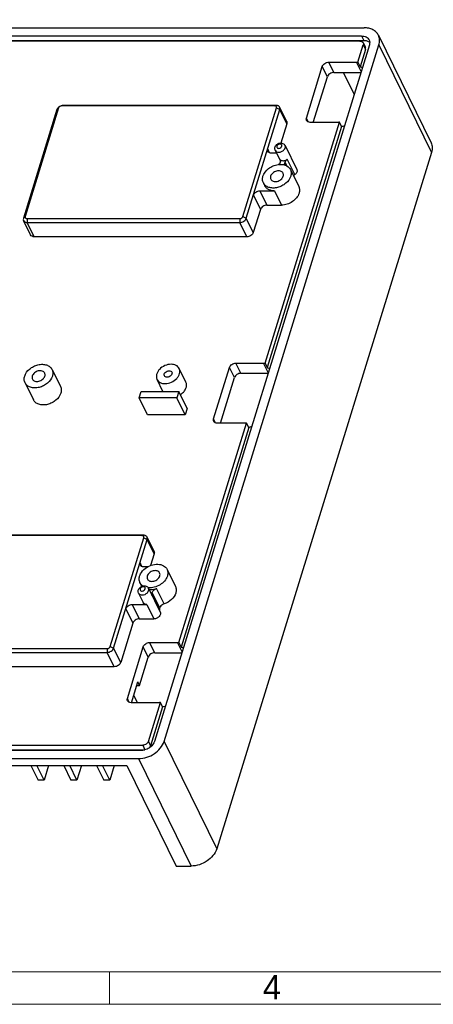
# Model space of a CAD drawing. Header units: millimetres. Extents: x 4152 to 5131, y 2288 to 2980.
# Tile 6 of 14: x 4414 to 4489, y 2327 to 2506. Entities that reach past the tile are written whole.
import ezdxf

# ---------------------------------------------------------------- set-up
doc = ezdxf.new("R2010")
doc.units = ezdxf.units.MM
doc.linetypes.add('CENTERLINE', pattern=[30, 12, -1.5, 3, -1.5, 12])
doc.layers.add('框', color=1, linetype='CENTERLINE', lineweight=5)
doc.styles.get("Standard").update_dxf_attribs({"font": 'arial.ttf'})

msp = doc.modelspace()

# ---------------------------------------------------------------- linework, layer by layer
at = {"color": 7, "linetype": 'Continuous'}
for p, q in [((4327.418, 2504.883), (4476.63, 2504.883)), ((4326.958, 2503.394), (4476.17, 2503.394)), ((4476.17, 2503.394), (4476.567, 2502.586)), ((4479.253, 2503.512), (4488.862, 2483.931)), ((4410.544, 2502.586), (4476.567, 2502.586)), ((4475.88, 2502.454), (4410.753, 2502.454)), ((4477.596, 2501.749), (4438.381, 2374.85)), ((4440.131, 2374.85), (4479.346, 2501.749)), ((4475.515, 2498.592), (4476.491, 2501.749)), ((4476.47, 2502.146), (4476.866, 2501.338)), ((4476.491, 2501.749), (4476.887, 2500.941)), ((4479.346, 2501.749), (4488.955, 2482.169)), ((4476.887, 2500.941), (4475.912, 2497.784)), ((4466.112, 2488.433), (4469.017, 2497.833)), ((4469.932, 2495.968), (4469.017, 2497.833)), ((4470.18, 2498.616), (4475.246, 2498.616)), ((4471.095, 2496.751), (4470.18, 2498.616)), ((4476.094, 2496.889), (4475.246, 2498.616)), ((4475.515, 2498.592), (4475.912, 2497.784)), ((4467.362, 2487.649), (4469.932, 2495.968)), ((4471.095, 2496.751), (4476.052, 2496.751)), ((4474.827, 2492.79), (4472.884, 2496.751)), ((4476.023, 2496.659), (4475.978, 2496.751)), ((4421.476, 2490.669), (4421.75, 2490.75)), ((4460.299, 2490.669), (4421.476, 2490.669)), ((4460.573, 2490.75), (4421.75, 2490.75)), ((4460.299, 2490.669), (4460.573, 2490.75)), ((4462.51, 2487.796), (4461.228, 2490.407)), ((4420.587, 2489.967), (4414.475, 2470.187)), ((4420.895, 2490.277), (4414.783, 2470.498)), ((4420.895, 2490.277), (4420.587, 2489.967)), ((4454.526, 2470.498), (4460.639, 2490.277)), ((4455.139, 2470.187), (4461.252, 2489.967)), ((4460.639, 2490.277), (4461.252, 2489.967)), ((4462.533, 2487.356), (4461.252, 2489.967)), ((4458.571, 2443.759), (4472.141, 2487.673)), ((4472.537, 2486.865), (4458.967, 2442.951)), ((4462.533, 2487.356), (4461.458, 2483.879)), ((4466.469, 2487.707), (4466.112, 2488.433)), ((4471.857, 2487.649), (4466.791, 2487.649)), ((4472.537, 2486.865), (4472.141, 2487.673)), ((4462.217, 2483.433), (4464.353, 2479.082)), ((4488.955, 2482.169), (4449.74, 2355.27)), ((4459.399, 2482.093), (4459.043, 2482.819)), ((4460.676, 2482.035), (4459.722, 2482.035)), ((4460.422, 2482.552), (4461.271, 2480.839)), ((4461.231, 2480.92), (4461.278, 2480.843)), ((4461.302, 2480.402), (4461.243, 2480.214)), ((4462.164, 2480.214), (4462.223, 2480.402)), ((4462.164, 2480.214), (4462.343, 2479.85)), ((4462.573, 2479.689), (4462.223, 2480.402)), ((4463.986, 2478.123), (4462.613, 2480.92)), ((4463.188, 2479.044), (4464.713, 2475.936)), ((4458.251, 2476.621), (4458.495, 2476.124)), ((4456.441, 2474.398), (4457.722, 2471.787)), ((4457.604, 2475.181), (4460.298, 2475.181)), ((4457.604, 2475.181), (4458.885, 2472.57)), ((4460.298, 2475.181), (4461.579, 2472.57)), ((4458.885, 2472.57), (4461.579, 2472.57)), ((4457.722, 2471.787), (4456.421, 2467.577)), ((4414.783, 2470.498), (4414.475, 2470.187)), ((4415.779, 2467.136), (4414.498, 2469.747)), ((4415.122, 2470.107), (4415.154, 2469.404)), ((4415.122, 2470.107), (4453.945, 2470.107)), ((4415.154, 2469.404), (4453.976, 2469.404)), ((4416.435, 2466.793), (4415.154, 2469.404)), ((4453.945, 2470.107), (4453.976, 2469.404)), ((4455.258, 2466.793), (4453.976, 2469.404)), ((4454.526, 2470.498), (4455.139, 2470.187)), ((4456.421, 2467.577), (4455.139, 2470.187)), ((4455.258, 2466.793), (4416.435, 2466.793)), ((4453.236, 2443.783), (4458.302, 2443.783)), ((4454.151, 2441.918), (4453.236, 2443.783)), ((4459.149, 2442.056), (4458.302, 2443.783)), ((4458.571, 2443.759), (4458.967, 2442.951)), ((4419.695, 2442.619), (4421.22, 2439.511)), ((4444.113, 2440.309), (4442.892, 2442.796)), ((4449.168, 2433.6), (4452.073, 2443)), ((4452.988, 2441.135), (4452.073, 2443)), ((4454.151, 2441.918), (4459.107, 2441.918)), ((4414.758, 2440.196), (4416.283, 2437.088)), ((4439.926, 2438.627), (4438.853, 2440.813)), ((4450.417, 2432.817), (4452.988, 2441.135)), ((4435.576, 2437.452), (4435.939, 2438.627)), ((4435.939, 2438.627), (4442.847, 2438.627)), ((4442.847, 2438.627), (4442.484, 2437.452)), ((4444.373, 2435.519), (4442.847, 2438.627)), ((4442.484, 2437.452), (4435.576, 2437.452)), ((4437.102, 2434.344), (4435.576, 2437.452)), ((4444.01, 2434.344), (4442.484, 2437.452)), ((4444.373, 2435.519), (4444.01, 2434.344)), ((4444.01, 2434.344), (4437.102, 2434.344)), ((4449.524, 2432.874), (4449.168, 2433.6)), ((4442.836, 2392.843), (4455.196, 2432.84)), ((4455.593, 2432.032), (4443.233, 2392.035)), ((4454.913, 2432.817), (4449.847, 2432.817)), ((4455.593, 2432.032), (4455.196, 2432.84)), ((4436.092, 2412.336), (4397.27, 2412.336)), ((4436.366, 2412.417), (4397.543, 2412.417)), ((4430.32, 2392.166), (4436.432, 2411.945)), ((4430.933, 2391.855), (4437.045, 2411.634)), ((4436.092, 2412.336), (4436.366, 2412.417)), ((4436.432, 2411.945), (4437.045, 2411.634)), ((4438.303, 2409.464), (4437.022, 2412.074)), ((4438.326, 2409.023), (4437.045, 2411.634)), ((4438.326, 2409.023), (4437.667, 2406.891)), ((4436.1, 2406.698), (4435.744, 2407.423)), ((4437.16, 2406.64), (4436.423, 2406.64)), ((4440.676, 2406.195), (4442.201, 2403.087)), ((4435.739, 2403.772), (4435.983, 2403.274)), ((4437.285, 2402.75), (4439.42, 2398.399)), ((4440.136, 2399.901), (4438.763, 2402.698)), ((4435.489, 2401.869), (4436.343, 2400.129)), ((4437.93, 2401.792), (4437.988, 2401.98)), ((4437.93, 2401.792), (4439.303, 2398.995)), ((4439.361, 2399.183), (4437.988, 2401.98)), ((4433.142, 2399.003), (4434.423, 2396.392)), ((4434.305, 2399.786), (4436.999, 2399.786)), ((4434.305, 2399.786), (4435.586, 2397.175)), ((4436.999, 2399.786), (4438.28, 2397.175)), ((4439.303, 2398.995), (4439.361, 2399.183)), ((4435.586, 2397.175), (4438.28, 2397.175)), ((4434.423, 2396.392), (4432.214, 2389.244)), ((4390.916, 2391.774), (4429.738, 2391.774)), ((4429.738, 2391.774), (4429.77, 2391.071)), ((4430.32, 2392.166), (4430.933, 2391.855)), ((4432.214, 2389.244), (4430.933, 2391.855)), ((4433.433, 2382.684), (4436.338, 2392.084)), ((4437.253, 2390.219), (4436.338, 2392.084)), ((4437.501, 2392.867), (4442.567, 2392.867)), ((4438.417, 2391.002), (4437.501, 2392.867)), ((4443.415, 2391.139), (4442.567, 2392.867)), ((4442.836, 2392.843), (4443.233, 2392.035)), ((4390.947, 2391.071), (4429.77, 2391.071)), ((4431.051, 2388.461), (4429.77, 2391.071)), ((4435.656, 2385.049), (4437.253, 2390.219)), ((4438.417, 2391.002), (4443.373, 2391.002)), ((4431.051, 2388.461), (4392.228, 2388.461)), ((4434.179, 2381.88), (4435.351, 2385.67)), ((4435.159, 2385.049), (4435.656, 2385.049)), ((4435.656, 2385.049), (4435.351, 2385.67)), ((4433.79, 2381.958), (4433.433, 2382.684)), ((4435.274, 2381.9), (4434.606, 2383.261)), ((4439.178, 2381.9), (4434.112, 2381.9)), ((4437.276, 2374.85), (4439.462, 2381.924)), ((4439.859, 2381.116), (4437.673, 2374.042)), ((4439.859, 2381.116), (4439.462, 2381.924)), ((4287.017, 2374.145), (4436.229, 2374.145)), ((4436.229, 2374.145), (4436.626, 2373.337)), ((4437.276, 2374.85), (4437.673, 2374.042)), ((4440.131, 2374.85), (4449.74, 2355.27)), ((4435.939, 2373.205), (4286.727, 2373.205)), ((4287.414, 2373.337), (4436.626, 2373.337)), ((4286.267, 2371.717), (4435.479, 2371.717)), ((4289.64, 2370.474), (4433.326, 2370.474)), ((4415.828, 2370.474), (4417.139, 2367.803)), ((4418.244, 2367.803), (4416.934, 2370.474)), ((4419.07, 2370.474), (4418.244, 2367.803)), ((4421.815, 2370.474), (4423.126, 2367.803)), ((4424.231, 2367.803), (4422.921, 2370.474)), ((4425.057, 2370.474), (4424.231, 2367.803)), ((4427.802, 2370.474), (4429.113, 2367.803)), ((4430.218, 2367.803), (4428.908, 2370.474)), ((4431.044, 2370.474), (4430.218, 2367.803)), ((4433.326, 2370.474), (4442.324, 2352.136)), ((4435.479, 2371.717), (4445.088, 2352.136)), ((4418.244, 2367.803), (4417.139, 2367.803)), ((4424.231, 2367.803), (4423.126, 2367.803)), ((4430.218, 2367.803), (4429.113, 2367.803)), ((4442.324, 2352.136), (4445.088, 2352.136))]:
    msp.add_line(p, q, dxfattribs=at)
for centre, radius, start, end in [((4476.041, 2501.935), 0.478, 26.21949, 40.93074), ((4461.4, 2476.712), 3.276, 95.13863, 98.16236), ((4461.489, 2477.745), 2.232, 70.68558, 75.02469), ((4441.472, 2440.595), 3.043, 303.14098, 305.56136), ((4437.275, 2403.909), 1.44, 206.15934, 213.76339), ((4437.524, 2405.506), 2.677, 262.91723, 264.67084)]:
    msp.add_arc(centre, radius, start, end, dxfattribs=at)
for points, knots in [([(4479.253, 2503.512), (4479.149, 2503.723), (4478.86, 2504.121), (4478.24, 2504.56), (4477.475, 2504.828), (4476.918, 2504.883), (4476.63, 2504.883)], [0, 0, 0, 0, 0.2268631, 0.4650388, 0.7220728, 1, 1, 1, 1]), ([(4476.17, 2503.394), (4476.459, 2503.394), (4476.893, 2503.312), (4477.34, 2502.995), (4477.493, 2502.785), (4477.547, 2502.675)], [0, 0, 0, 0, 0.5332217, 0.7722684, 1, 1, 1, 1]), ([(4479.346, 2501.749), (4479.438, 2502.046), (4479.529, 2502.652), (4479.38, 2503.252), (4479.253, 2503.512)], [0, 0, 0, 0, 0.5174374, 1, 1, 1, 1]), ([(4475.88, 2502.454), (4475.981, 2502.454), (4476.176, 2502.425), (4476.343, 2502.316), (4476.402, 2502.248)], [0, 0, 0, 0, 0.5314278, 1, 1, 1, 1]), ([(4476.47, 2502.146), (4476.498, 2502.087), (4476.532, 2501.952), (4476.511, 2501.816), (4476.491, 2501.749)], [0, 0, 0, 0, 0.4830156, 1, 1, 1, 1]), ([(4476.567, 2502.586), (4476.629, 2502.586), (4476.867, 2502.576), (4477.104, 2502.526), (4477.268, 2502.461)], [0, 0, 0, 0, 0.260953, 1, 1, 1, 1]), ([(4476.887, 2500.941), (4476.898, 2500.975), (4476.927, 2501.106), (4476.91, 2501.249), (4476.866, 2501.338)], [0, 0, 0, 0, 0.265136, 1, 1, 1, 1]), ([(4477.268, 2502.461), (4477.306, 2502.446), (4477.452, 2502.382), (4477.587, 2502.294), (4477.675, 2502.216)], [0, 0, 0, 0, 0.2591654, 1, 1, 1, 1]), ([(4477.547, 2502.675), (4477.614, 2502.538), (4477.692, 2502.223), (4477.644, 2501.905), (4477.596, 2501.749)], [0, 0, 0, 0, 0.4826439, 1, 1, 1, 1]), ([(4469.017, 2497.833), (4469.087, 2498.058), (4469.437, 2498.455), (4469.928, 2498.616), (4470.18, 2498.616)], [0, 0, 0, 0, 0.4830182, 1, 1, 1, 1]), ([(4475.912, 2497.784), (4475.95, 2497.777), (4476.095, 2497.744), (4476.235, 2497.684), (4476.328, 2497.624)], [0, 0, 0, 0, 0.2615652, 1, 1, 1, 1]), ([(4471.095, 2496.751), (4470.843, 2496.751), (4470.353, 2496.59), (4470.002, 2496.193), (4469.932, 2495.968)], [0, 0, 0, 0, 0.5169818, 1, 1, 1, 1]), ([(4421.028, 2490.52), (4421.001, 2490.502), (4420.899, 2490.428), (4420.808, 2490.339), (4420.75, 2490.266)], [0, 0, 0, 0, 0.2562499, 1, 1, 1, 1]), ([(4421.115, 2490.554), (4421.089, 2490.536), (4420.995, 2490.463), (4420.921, 2490.361), (4420.895, 2490.277)], [0, 0, 0, 0, 0.2687183, 1, 1, 1, 1]), ([(4421.476, 2490.669), (4421.446, 2490.669), (4421.318, 2490.658), (4421.195, 2490.608), (4421.115, 2490.554)], [0, 0, 0, 0, 0.2416521, 1, 1, 1, 1]), ([(4421.75, 2490.75), (4421.72, 2490.75), (4421.594, 2490.744), (4421.47, 2490.719), (4421.379, 2490.69)], [0, 0, 0, 0, 0.2421673, 1, 1, 1, 1]), ([(4460.466, 2490.639), (4460.453, 2490.644), (4460.4, 2490.662), (4460.342, 2490.669), (4460.299, 2490.669)], [0, 0, 0, 0, 0.239433, 1, 1, 1, 1]), ([(4460.639, 2490.277), (4460.66, 2490.347), (4460.66, 2490.51), (4460.533, 2490.613), (4460.466, 2490.639)], [0, 0, 0, 0, 0.5010471, 1, 1, 1, 1]), ([(4461.228, 2490.407), (4461.197, 2490.47), (4461.105, 2490.588), (4460.977, 2490.663), (4460.907, 2490.69)], [0, 0, 0, 0, 0.4832039, 1, 1, 1, 1]), ([(4461.252, 2489.967), (4461.275, 2490.04), (4461.297, 2490.192), (4461.26, 2490.342), (4461.228, 2490.407)], [0, 0, 0, 0, 0.5169837, 1, 1, 1, 1]), ([(4420.75, 2490.266), (4420.731, 2490.243), (4420.664, 2490.151), (4420.612, 2490.047), (4420.587, 2489.967)], [0, 0, 0, 0, 0.2623006, 1, 1, 1, 1]), ([(4462.509, 2487.796), (4462.541, 2487.731), (4462.578, 2487.581), (4462.556, 2487.43), (4462.533, 2487.356)], [0, 0, 0, 0, 0.4830156, 1, 1, 1, 1]), ([(4466.136, 2487.992), (4466.104, 2488.057), (4466.067, 2488.207), (4466.09, 2488.359), (4466.112, 2488.433)], [0, 0, 0, 0, 0.4830156, 1, 1, 1, 1]), ([(4466.791, 2487.649), (4466.654, 2487.649), (4466.39, 2487.696), (4466.188, 2487.886), (4466.136, 2487.992)], [0, 0, 0, 0, 0.5364887, 1, 1, 1, 1]), ([(4473.052, 2487.025), (4473.011, 2487.006), (4472.845, 2486.936), (4472.67, 2486.887), (4472.537, 2486.865)], [0, 0, 0, 0, 0.2533394, 1, 1, 1, 1]), ([(4460.884, 2483.549), (4460.817, 2483.495), (4460.71, 2483.372), (4460.669, 2483.132), (4460.815, 2482.941), (4460.968, 2482.912), (4461.046, 2482.912)], [0, 0, 0, 0, 0.2825532, 0.5198187, 0.7417192, 1, 1, 1, 1]), ([(4461.288, 2483.695), (4461.253, 2483.695), (4461.109, 2483.681), (4460.97, 2483.617), (4460.884, 2483.549)], [0, 0, 0, 0, 0.2423231, 1, 1, 1, 1]), ([(4461.046, 2482.912), (4461.19, 2482.912), (4461.463, 2483.01), (4461.638, 2483.264), (4461.643, 2483.391)], [0, 0, 0, 0, 0.5301609, 1, 1, 1, 1]), ([(4461.078, 2482.209), (4461.252, 2482.209), (4461.604, 2482.293), (4462.031, 2482.585), (4462.254, 2482.945), (4462.282, 2483.24), (4462.246, 2483.374), (4462.217, 2483.433)], [0, 0, 0, 0, 0.2708961, 0.5455503, 0.7898493, 0.8980237, 1, 1, 1, 1]), ([(4461.643, 2483.391), (4461.645, 2483.432), (4461.631, 2483.516), (4461.523, 2483.658), (4461.38, 2483.695), (4461.288, 2483.695)], [0, 0, 0, 0, 0.2370451, 0.471559, 1, 1, 1, 1]), ([(4461.773, 2483.826), (4461.868, 2483.791), (4462.047, 2483.688), (4462.173, 2483.523), (4462.217, 2483.433)], [0, 0, 0, 0, 0.5009641, 1, 1, 1, 1]), ([(4488.862, 2483.931), (4488.989, 2483.671), (4489.138, 2483.071), (4489.046, 2482.465), (4488.955, 2482.169)], [0, 0, 0, 0, 0.4825626, 1, 1, 1, 1]), ([(4459.066, 2482.378), (4459.034, 2482.443), (4458.997, 2482.593), (4459.02, 2482.745), (4459.043, 2482.819)], [0, 0, 0, 0, 0.4830156, 1, 1, 1, 1]), ([(4459.722, 2482.035), (4459.584, 2482.035), (4459.32, 2482.082), (4459.119, 2482.271), (4459.066, 2482.378)], [0, 0, 0, 0, 0.5364887, 1, 1, 1, 1]), ([(4460.422, 2482.552), (4460.474, 2482.445), (4460.676, 2482.256), (4460.94, 2482.209), (4461.078, 2482.209)], [0, 0, 0, 0, 0.463543, 1, 1, 1, 1]), ([(4458.187, 2477.833), (4458.356, 2478.38), (4458.965, 2479.127), (4460.009, 2479.731), (4460.625, 2479.91), (4460.935, 2479.954)], [0, 0, 0, 0, 0.4759533, 0.7395811, 1, 1, 1, 1]), ([(4461.107, 2479.974), (4461.19, 2479.982), (4461.511, 2479.998), (4461.836, 2479.963), (4462.066, 2479.901)], [0, 0, 0, 0, 0.2608196, 1, 1, 1, 1]), ([(4461.243, 2480.214), (4461.236, 2480.192), (4461.203, 2480.099), (4461.153, 2480.013), (4461.109, 2479.952)], [0, 0, 0, 0, 0.2393516, 1, 1, 1, 1]), ([(4461.278, 2480.843), (4461.307, 2480.785), (4461.33, 2480.698), (4461.333, 2480.611), (4461.333, 2480.589)], [0, 0, 0, 0, 0.743201, 1, 1, 1, 1]), ([(4461.384, 2480.777), (4461.415, 2480.757), (4461.556, 2480.682), (4461.719, 2480.655), (4461.84, 2480.655)], [0, 0, 0, 0, 0.2342322, 1, 1, 1, 1]), ([(4461.84, 2480.655), (4461.907, 2480.655), (4462.181, 2480.68), (4462.446, 2480.796), (4462.613, 2480.92)], [0, 0, 0, 0, 0.2424493, 1, 1, 1, 1]), ([(4462.164, 2479.831), (4462.154, 2479.86), (4462.122, 2479.986), (4462.136, 2480.12), (4462.164, 2480.214)], [0, 0, 0, 0, 0.2405564, 1, 1, 1, 1]), ([(4462.223, 2480.402), (4462.238, 2480.451), (4462.323, 2480.653), (4462.479, 2480.82), (4462.613, 2480.92)], [0, 0, 0, 0, 0.2326853, 1, 1, 1, 1]), ([(4462.227, 2479.851), (4462.257, 2479.841), (4462.372, 2479.798), (4462.483, 2479.744), (4462.562, 2479.698)], [0, 0, 0, 0, 0.2552878, 1, 1, 1, 1]), ([(4462.562, 2479.698), (4462.697, 2479.62), (4462.943, 2479.432), (4463.122, 2479.178), (4463.188, 2479.044)], [0, 0, 0, 0, 0.5106438, 1, 1, 1, 1]), ([(4458.251, 2476.621), (4458.163, 2476.8), (4458.061, 2477.212), (4458.124, 2477.629), (4458.187, 2477.833)], [0, 0, 0, 0, 0.4827728, 1, 1, 1, 1]), ([(4463.252, 2477.833), (4463.099, 2477.336), (4462.575, 2476.649), (4461.656, 2476.047), (4460.849, 2475.744), (4460.028, 2475.643), (4459.265, 2475.754), (4458.633, 2476.077), (4458.344, 2476.431), (4458.251, 2476.621)], [0, 0, 0, 0, 0.25136, 0.3906808, 0.5304237, 0.6640812, 0.7868666, 0.8975576, 1, 1, 1, 1]), ([(4459.568, 2477.833), (4459.54, 2477.74), (4459.511, 2477.551), (4459.557, 2477.363), (4459.597, 2477.282)], [0, 0, 0, 0, 0.5165815, 1, 1, 1, 1]), ([(4461.842, 2478.383), (4461.799, 2478.47), (4461.668, 2478.631), (4461.38, 2478.777), (4461.034, 2478.828), (4460.532, 2478.765), (4459.957, 2478.478), (4459.638, 2478.058), (4459.568, 2477.833)], [0, 0, 0, 0, 0.1026097, 0.2135192, 0.3365255, 0.4704269, 0.748122, 1, 1, 1, 1]), ([(4459.597, 2477.282), (4459.64, 2477.196), (4459.771, 2477.035), (4460.058, 2476.888), (4460.405, 2476.837), (4460.907, 2476.9), (4461.482, 2477.187), (4461.801, 2477.607), (4461.871, 2477.833)], [0, 0, 0, 0, 0.1026097, 0.2135192, 0.3365255, 0.4704269, 0.748122, 1, 1, 1, 1]), ([(4461.871, 2477.833), (4461.899, 2477.925), (4461.927, 2478.114), (4461.882, 2478.302), (4461.842, 2478.383)], [0, 0, 0, 0, 0.5165815, 1, 1, 1, 1]), ([(4463.188, 2479.044), (4463.276, 2478.866), (4463.378, 2478.453), (4463.315, 2478.036), (4463.252, 2477.833)], [0, 0, 0, 0, 0.4827728, 1, 1, 1, 1]), ([(4463.986, 2478.123), (4463.963, 2478.106), (4463.877, 2478.038), (4463.799, 2477.958), (4463.749, 2477.893)], [0, 0, 0, 0, 0.2559682, 1, 1, 1, 1]), ([(4464.353, 2479.082), (4464.388, 2479.01), (4464.426, 2478.841), (4464.37, 2478.577), (4464.219, 2478.326), (4464.07, 2478.186), (4463.986, 2478.123)], [0, 0, 0, 0, 0.2169821, 0.4525418, 0.7147792, 1, 1, 1, 1]), ([(4460.298, 2475.181), (4460.1, 2475.181), (4459.717, 2475.219), (4459.191, 2475.403), (4458.765, 2475.705), (4458.566, 2475.979), (4458.495, 2476.124)], [0, 0, 0, 0, 0.2778381, 0.5350061, 0.773139, 1, 1, 1, 1]), ([(4456.441, 2474.398), (4456.51, 2474.623), (4456.861, 2475.02), (4457.351, 2475.181), (4457.604, 2475.181)], [0, 0, 0, 0, 0.4830182, 1, 1, 1, 1]), ([(4464.778, 2474.725), (4464.586, 2474.105), (4463.85, 2473.279), (4462.63, 2472.693), (4461.923, 2472.57), (4461.579, 2472.57)], [0, 0, 0, 0, 0.4803698, 0.7450754, 1, 1, 1, 1]), ([(4464.713, 2475.936), (4464.801, 2475.758), (4464.903, 2475.345), (4464.841, 2474.928), (4464.778, 2474.725)], [0, 0, 0, 0, 0.4825636, 1, 1, 1, 1]), ([(4458.885, 2472.57), (4458.632, 2472.57), (4458.142, 2472.41), (4457.791, 2472.013), (4457.722, 2471.787)], [0, 0, 0, 0, 0.5169818, 1, 1, 1, 1]), ([(4414.475, 2470.187), (4414.452, 2470.114), (4414.429, 2469.962), (4414.466, 2469.812), (4414.498, 2469.747)], [0, 0, 0, 0, 0.5169836, 1, 1, 1, 1]), ([(4414.498, 2469.747), (4414.55, 2469.64), (4414.752, 2469.451), (4415.016, 2469.404), (4415.154, 2469.404)], [0, 0, 0, 0, 0.4635132, 1, 1, 1, 1]), ([(4414.783, 2470.498), (4414.768, 2470.45), (4414.757, 2470.349), (4414.848, 2470.158), (4415.018, 2470.107), (4415.122, 2470.107)], [0, 0, 0, 0, 0.249216, 0.4826073, 1, 1, 1, 1]), ([(4453.945, 2470.107), (4454.071, 2470.107), (4454.316, 2470.187), (4454.492, 2470.386), (4454.526, 2470.498)], [0, 0, 0, 0, 0.5169818, 1, 1, 1, 1]), ([(4453.976, 2469.404), (4454.229, 2469.404), (4454.719, 2469.565), (4455.07, 2469.962), (4455.139, 2470.187)], [0, 0, 0, 0, 0.5169818, 1, 1, 1, 1]), ([(4416.435, 2466.793), (4416.297, 2466.793), (4416.033, 2466.84), (4415.832, 2467.029), (4415.779, 2467.136)], [0, 0, 0, 0, 0.5364887, 1, 1, 1, 1]), ([(4456.421, 2467.577), (4456.351, 2467.351), (4456, 2466.954), (4455.51, 2466.793), (4455.258, 2466.793)], [0, 0, 0, 0, 0.4830182, 1, 1, 1, 1]), ([(4452.073, 2443), (4452.142, 2443.225), (4452.493, 2443.622), (4452.983, 2443.783), (4453.236, 2443.783)], [0, 0, 0, 0, 0.4830182, 1, 1, 1, 1]), ([(4414.693, 2441.408), (4414.847, 2441.905), (4415.371, 2442.591), (4416.29, 2443.194), (4417.097, 2443.496), (4417.918, 2443.598), (4418.68, 2443.487), (4419.312, 2443.164), (4419.602, 2442.81), (4419.695, 2442.619)], [0, 0, 0, 0, 0.25136, 0.3906808, 0.5304237, 0.6640812, 0.7868666, 0.8975576, 1, 1, 1, 1]), ([(4418.348, 2441.959), (4418.306, 2442.045), (4418.175, 2442.206), (4417.887, 2442.353), (4417.541, 2442.403), (4417.038, 2442.341), (4416.464, 2442.053), (4416.145, 2441.634), (4416.075, 2441.408)], [0, 0, 0, 0, 0.1026097, 0.2135192, 0.3365255, 0.4704269, 0.748122, 1, 1, 1, 1]), ([(4418.378, 2441.408), (4418.406, 2441.5), (4418.434, 2441.69), (4418.388, 2441.877), (4418.348, 2441.959)], [0, 0, 0, 0, 0.5165815, 1, 1, 1, 1]), ([(4419.695, 2442.619), (4419.783, 2442.441), (4419.885, 2442.028), (4419.822, 2441.611), (4419.759, 2441.408)], [0, 0, 0, 0, 0.4827728, 1, 1, 1, 1]), ([(4441.417, 2443.567), (4441.026, 2443.567), (4440.233, 2443.381), (4439.41, 2442.813), (4438.953, 2442.206), (4438.753, 2441.728), (4438.706, 2441.247), (4438.788, 2440.946), (4438.853, 2440.814)], [0, 0, 0, 0, 0.270364, 0.5444789, 0.6724682, 0.7902621, 0.898224, 1, 1, 1, 1]), ([(4440.199, 2441.474), (4440.155, 2441.564), (4440.144, 2441.802), (4440.34, 2442.109), (4440.659, 2442.33), (4440.924, 2442.392), (4441.054, 2442.392)], [0, 0, 0, 0, 0.2075822, 0.452677, 0.7282462, 1, 1, 1, 1]), ([(4440.328, 2440.042), (4440.719, 2440.042), (4441.512, 2440.229), (4442.335, 2440.797), (4442.792, 2441.403), (4442.992, 2441.882), (4443.039, 2442.362), (4442.957, 2442.663), (4442.892, 2442.796)], [0, 0, 0, 0, 0.270364, 0.5444789, 0.6724682, 0.7902621, 0.898224, 1, 1, 1, 1]), ([(4441.546, 2442.135), (4441.59, 2442.046), (4441.601, 2441.807), (4441.405, 2441.501), (4441.086, 2441.28), (4440.821, 2441.217), (4440.691, 2441.217)], [0, 0, 0, 0, 0.2075822, 0.452677, 0.7282462, 1, 1, 1, 1]), ([(4441.054, 2442.392), (4441.157, 2442.392), (4441.355, 2442.357), (4441.506, 2442.215), (4441.546, 2442.135)], [0, 0, 0, 0, 0.5362063, 1, 1, 1, 1]), ([(4442.892, 2442.796), (4442.834, 2442.914), (4442.671, 2443.139), (4442.191, 2443.479), (4441.727, 2443.567), (4441.417, 2443.567)], [0, 0, 0, 0, 0.2276734, 0.4667326, 1, 1, 1, 1]), ([(4454.151, 2441.918), (4453.898, 2441.918), (4453.408, 2441.758), (4453.057, 2441.36), (4452.988, 2441.135)], [0, 0, 0, 0, 0.5169818, 1, 1, 1, 1]), ([(4458.967, 2442.951), (4459.005, 2442.944), (4459.151, 2442.911), (4459.291, 2442.851), (4459.383, 2442.792)], [0, 0, 0, 0, 0.2615652, 1, 1, 1, 1]), ([(4414.758, 2440.196), (4414.67, 2440.375), (4414.568, 2440.788), (4414.63, 2441.204), (4414.693, 2441.408)], [0, 0, 0, 0, 0.4827728, 1, 1, 1, 1]), ([(4419.759, 2441.408), (4419.606, 2440.911), (4419.082, 2440.225), (4418.163, 2439.622), (4417.355, 2439.32), (4416.534, 2439.218), (4415.772, 2439.329), (4415.14, 2439.652), (4414.851, 2440.006), (4414.758, 2440.196)], [0, 0, 0, 0, 0.25136, 0.3906808, 0.5304237, 0.6640812, 0.7868666, 0.8975576, 1, 1, 1, 1]), ([(4416.075, 2441.408), (4416.046, 2441.316), (4416.018, 2441.126), (4416.064, 2440.938), (4416.104, 2440.857)], [0, 0, 0, 0, 0.5165815, 1, 1, 1, 1]), ([(4416.104, 2440.857), (4416.147, 2440.771), (4416.278, 2440.61), (4416.565, 2440.463), (4416.912, 2440.413), (4417.414, 2440.475), (4417.988, 2440.763), (4418.308, 2441.182), (4418.378, 2441.408)], [0, 0, 0, 0, 0.1026097, 0.2135192, 0.3365255, 0.4704269, 0.748122, 1, 1, 1, 1]), ([(4438.853, 2440.814), (4438.911, 2440.695), (4439.074, 2440.47), (4439.554, 2440.13), (4440.018, 2440.042), (4440.328, 2440.042)], [0, 0, 0, 0, 0.2276734, 0.4667326, 1, 1, 1, 1]), ([(4440.691, 2441.217), (4440.588, 2441.217), (4440.39, 2441.252), (4440.239, 2441.394), (4440.199, 2441.474)], [0, 0, 0, 0, 0.5362063, 1, 1, 1, 1]), ([(4443.242, 2438.12), (4443.439, 2438.261), (4443.787, 2438.578), (4444.143, 2439.15), (4444.278, 2439.755), (4444.193, 2440.145), (4444.113, 2440.309)], [0, 0, 0, 0, 0.2854765, 0.5481108, 0.7836142, 1, 1, 1, 1]), ([(4421.22, 2439.511), (4421.308, 2439.333), (4421.41, 2438.92), (4421.347, 2438.503), (4421.284, 2438.3)], [0, 0, 0, 0, 0.4826445, 1, 1, 1, 1]), ([(4421.284, 2438.3), (4421.131, 2437.803), (4420.607, 2437.117), (4419.688, 2436.514), (4418.881, 2436.211), (4418.06, 2436.11), (4417.297, 2436.221), (4416.665, 2436.544), (4416.376, 2436.898), (4416.283, 2437.088)], [0, 0, 0, 0, 0.2513398, 0.3906696, 0.5304089, 0.6640695, 0.7868567, 0.8975476, 1, 1, 1, 1]), ([(4449.191, 2433.159), (4449.159, 2433.224), (4449.122, 2433.374), (4449.145, 2433.526), (4449.168, 2433.6)], [0, 0, 0, 0, 0.4830156, 1, 1, 1, 1]), ([(4449.847, 2432.817), (4449.709, 2432.817), (4449.445, 2432.863), (4449.244, 2433.053), (4449.191, 2433.159)], [0, 0, 0, 0, 0.5364887, 1, 1, 1, 1]), ([(4456.107, 2432.192), (4456.066, 2432.173), (4455.9, 2432.103), (4455.725, 2432.054), (4455.593, 2432.032)], [0, 0, 0, 0, 0.2533394, 1, 1, 1, 1]), ([(4436.259, 2412.306), (4436.247, 2412.311), (4436.193, 2412.329), (4436.136, 2412.336), (4436.092, 2412.336)], [0, 0, 0, 0, 0.239433, 1, 1, 1, 1]), ([(4436.432, 2411.945), (4436.453, 2412.014), (4436.453, 2412.177), (4436.327, 2412.28), (4436.259, 2412.306)], [0, 0, 0, 0, 0.5010471, 1, 1, 1, 1]), ([(4437.022, 2412.074), (4436.991, 2412.137), (4436.899, 2412.255), (4436.77, 2412.33), (4436.7, 2412.358)], [0, 0, 0, 0, 0.4832039, 1, 1, 1, 1]), ([(4437.045, 2411.634), (4437.068, 2411.708), (4437.091, 2411.859), (4437.054, 2412.009), (4437.022, 2412.074)], [0, 0, 0, 0, 0.5169837, 1, 1, 1, 1]), ([(4438.303, 2409.464), (4438.335, 2409.399), (4438.372, 2409.249), (4438.349, 2409.097), (4438.326, 2409.023)], [0, 0, 0, 0, 0.4830156, 1, 1, 1, 1]), ([(4435.674, 2404.983), (4435.714, 2405.112), (4435.939, 2405.648), (4436.343, 2406.097), (4436.695, 2406.368)], [0, 0, 0, 0, 0.2327433, 1, 1, 1, 1]), ([(4435.767, 2406.983), (4435.735, 2407.048), (4435.698, 2407.198), (4435.721, 2407.349), (4435.744, 2407.423)], [0, 0, 0, 0, 0.4830156, 1, 1, 1, 1]), ([(4436.423, 2406.64), (4436.285, 2406.64), (4436.022, 2406.687), (4435.82, 2406.876), (4435.767, 2406.983)], [0, 0, 0, 0, 0.5364887, 1, 1, 1, 1]), ([(4436.695, 2406.368), (4437.027, 2406.624), (4437.767, 2407.017), (4438.784, 2407.183), (4439.542, 2407.076), (4440.029, 2406.887), (4440.423, 2406.592), (4440.609, 2406.332), (4440.676, 2406.195)], [0, 0, 0, 0, 0.2808855, 0.5506274, 0.6748218, 0.7900206, 0.8973492, 1, 1, 1, 1]), ([(4440.676, 2406.195), (4440.764, 2406.016), (4440.866, 2405.604), (4440.803, 2405.187), (4440.74, 2404.983)], [0, 0, 0, 0, 0.4827728, 1, 1, 1, 1]), ([(4435.739, 2403.772), (4435.651, 2403.95), (4435.549, 2404.363), (4435.612, 2404.78), (4435.674, 2404.983)], [0, 0, 0, 0, 0.4827728, 1, 1, 1, 1]), ([(4437.056, 2404.983), (4437.027, 2404.891), (4436.999, 2404.701), (4437.045, 2404.514), (4437.085, 2404.433)], [0, 0, 0, 0, 0.5165815, 1, 1, 1, 1]), ([(4439.329, 2405.534), (4439.287, 2405.62), (4439.156, 2405.781), (4438.868, 2405.928), (4438.522, 2405.979), (4438.02, 2405.916), (4437.445, 2405.628), (4437.126, 2405.209), (4437.056, 2404.983)], [0, 0, 0, 0, 0.1026097, 0.2135192, 0.3365255, 0.4704269, 0.748122, 1, 1, 1, 1]), ([(4437.085, 2404.433), (4437.128, 2404.346), (4437.259, 2404.185), (4437.546, 2404.038), (4437.893, 2403.988), (4438.395, 2404.051), (4438.969, 2404.338), (4439.289, 2404.757), (4439.359, 2404.983)], [0, 0, 0, 0, 0.1026097, 0.2135192, 0.3365255, 0.4704269, 0.748122, 1, 1, 1, 1]), ([(4440.74, 2404.983), (4440.535, 2404.319), (4439.717, 2403.447), (4438.391, 2402.886), (4437.635, 2402.808), (4437.276, 2402.841)], [0, 0, 0, 0, 0.4838637, 0.749126, 1, 1, 1, 1]), ([(4439.359, 2404.983), (4439.387, 2405.076), (4439.415, 2405.265), (4439.369, 2405.453), (4439.329, 2405.534)], [0, 0, 0, 0, 0.5165815, 1, 1, 1, 1]), ([(4436.303, 2403.155), (4436.242, 2403.194), (4436.014, 2403.358), (4435.83, 2403.585), (4435.739, 2403.772)], [0, 0, 0, 0, 0.2591079, 1, 1, 1, 1]), ([(4435.951, 2402.866), (4435.884, 2402.812), (4435.777, 2402.69), (4435.736, 2402.449), (4435.882, 2402.259), (4436.035, 2402.229), (4436.113, 2402.229)], [0, 0, 0, 0, 0.2825532, 0.5198187, 0.7417192, 1, 1, 1, 1]), ([(4436.355, 2403.012), (4436.32, 2403.012), (4436.176, 2402.998), (4436.037, 2402.934), (4435.951, 2402.866)], [0, 0, 0, 0, 0.2423231, 1, 1, 1, 1]), ([(4436.113, 2402.229), (4436.257, 2402.229), (4436.53, 2402.327), (4436.705, 2402.581), (4436.71, 2402.709)], [0, 0, 0, 0, 0.5301609, 1, 1, 1, 1]), ([(4436.145, 2401.527), (4436.319, 2401.527), (4436.671, 2401.61), (4437.098, 2401.903), (4437.321, 2402.262), (4437.35, 2402.558), (4437.313, 2402.692), (4437.285, 2402.75)], [0, 0, 0, 0, 0.2708961, 0.5455503, 0.7898493, 0.8980237, 1, 1, 1, 1]), ([(4436.71, 2402.709), (4436.712, 2402.749), (4436.698, 2402.833), (4436.59, 2402.976), (4436.447, 2403.012), (4436.355, 2403.012)], [0, 0, 0, 0, 0.2370451, 0.471559, 1, 1, 1, 1]), ([(4436.84, 2403.144), (4436.935, 2403.109), (4437.114, 2403.005), (4437.24, 2402.841), (4437.285, 2402.75)], [0, 0, 0, 0, 0.5009641, 1, 1, 1, 1]), ([(4437.387, 2402.535), (4437.497, 2402.523), (4437.961, 2402.501), (4438.428, 2402.587), (4438.763, 2402.698)], [0, 0, 0, 0, 0.2395487, 1, 1, 1, 1]), ([(4437.988, 2401.98), (4438.013, 2402.059), (4438.175, 2402.385), (4438.5, 2402.611), (4438.763, 2402.698)], [0, 0, 0, 0, 0.2302108, 1, 1, 1, 1]), ([(4442.201, 2403.087), (4442.289, 2402.908), (4442.391, 2402.496), (4442.328, 2402.079), (4442.265, 2401.875)], [0, 0, 0, 0, 0.4826439, 1, 1, 1, 1]), ([(4435.489, 2401.869), (4435.542, 2401.763), (4435.743, 2401.573), (4436.007, 2401.527), (4436.145, 2401.527)], [0, 0, 0, 0, 0.463543, 1, 1, 1, 1]), ([(4437.915, 2401.456), (4437.909, 2401.482), (4437.89, 2401.594), (4437.905, 2401.71), (4437.93, 2401.792)], [0, 0, 0, 0, 0.2405403, 1, 1, 1, 1]), ([(4442.265, 2401.875), (4442.126, 2401.425), (4441.518, 2400.574), (4440.631, 2400.066), (4440.136, 2399.901)], [0, 0, 0, 0, 0.4741363, 1, 1, 1, 1]), ([(4433.142, 2399.003), (4433.211, 2399.228), (4433.562, 2399.625), (4434.052, 2399.786), (4434.305, 2399.786)], [0, 0, 0, 0, 0.4830182, 1, 1, 1, 1]), ([(4436.999, 2399.786), (4436.861, 2399.786), (4436.598, 2399.832), (4436.396, 2400.022), (4436.343, 2400.129)], [0, 0, 0, 0, 0.5364498, 1, 1, 1, 1]), ([(4439.303, 2398.995), (4439.294, 2398.966), (4439.267, 2398.857), (4439.268, 2398.74), (4439.288, 2398.659)], [0, 0, 0, 0, 0.2631265, 1, 1, 1, 1]), ([(4440.136, 2399.901), (4440.044, 2399.871), (4439.719, 2399.724), (4439.439, 2399.434), (4439.361, 2399.183)], [0, 0, 0, 0, 0.2681254, 1, 1, 1, 1]), ([(4435.586, 2397.175), (4435.333, 2397.175), (4434.843, 2397.014), (4434.493, 2396.617), (4434.423, 2396.392)], [0, 0, 0, 0, 0.5169818, 1, 1, 1, 1]), ([(4439.42, 2398.399), (4439.449, 2398.34), (4439.485, 2398.206), (4439.456, 2397.911), (4439.233, 2397.551), (4438.807, 2397.259), (4438.454, 2397.175), (4438.28, 2397.175)], [0, 0, 0, 0, 0.1020723, 0.2102175, 0.4545029, 0.7291546, 1, 1, 1, 1]), ([(4429.738, 2391.774), (4429.865, 2391.774), (4430.11, 2391.854), (4430.285, 2392.053), (4430.32, 2392.166)], [0, 0, 0, 0, 0.5169818, 1, 1, 1, 1]), ([(4429.77, 2391.071), (4430.022, 2391.071), (4430.513, 2391.232), (4430.863, 2391.629), (4430.933, 2391.855)], [0, 0, 0, 0, 0.5169818, 1, 1, 1, 1]), ([(4436.338, 2392.084), (4436.408, 2392.309), (4436.759, 2392.706), (4437.249, 2392.867), (4437.501, 2392.867)], [0, 0, 0, 0, 0.4830182, 1, 1, 1, 1]), ([(4443.233, 2392.035), (4443.271, 2392.028), (4443.416, 2391.995), (4443.556, 2391.935), (4443.649, 2391.875)], [0, 0, 0, 0, 0.2615652, 1, 1, 1, 1]), ([(4438.417, 2391.002), (4438.164, 2391.002), (4437.674, 2390.841), (4437.323, 2390.444), (4437.253, 2390.219)], [0, 0, 0, 0, 0.5169818, 1, 1, 1, 1]), ([(4432.214, 2389.244), (4432.144, 2389.019), (4431.794, 2388.622), (4431.303, 2388.461), (4431.051, 2388.461)], [0, 0, 0, 0, 0.4830182, 1, 1, 1, 1]), ([(4433.457, 2382.243), (4433.425, 2382.308), (4433.388, 2382.458), (4433.411, 2382.61), (4433.433, 2382.684)], [0, 0, 0, 0, 0.4830156, 1, 1, 1, 1]), ([(4434.112, 2381.9), (4433.975, 2381.9), (4433.711, 2381.947), (4433.509, 2382.136), (4433.457, 2382.243)], [0, 0, 0, 0, 0.5364887, 1, 1, 1, 1]), ([(4440.373, 2381.276), (4440.332, 2381.257), (4440.166, 2381.186), (4439.991, 2381.138), (4439.859, 2381.116)], [0, 0, 0, 0, 0.2533394, 1, 1, 1, 1]), ([(4435.479, 2371.717), (4435.98, 2371.717), (4437.007, 2371.895), (4438.782, 2372.747), (4439.853, 2373.949), (4440.131, 2374.85)], [0, 0, 0, 0, 0.2549117, 0.5196303, 1, 1, 1, 1]), ([(4437.276, 2374.85), (4437.213, 2374.647), (4436.898, 2374.29), (4436.457, 2374.145), (4436.229, 2374.145)], [0, 0, 0, 0, 0.4830182, 1, 1, 1, 1]), ([(4437.713, 2373.884), (4437.631, 2373.813), (4437.285, 2373.55), (4436.878, 2373.366), (4436.561, 2373.286)], [0, 0, 0, 0, 0.2484823, 1, 1, 1, 1]), ([(4437.479, 2373.718), (4437.502, 2373.743), (4437.582, 2373.84), (4437.645, 2373.953), (4437.673, 2374.042)], [0, 0, 0, 0, 0.2647334, 1, 1, 1, 1]), ([(4438.381, 2374.85), (4438.354, 2374.762), (4438.205, 2374.395), (4437.942, 2374.081), (4437.713, 2373.884)], [0, 0, 0, 0, 0.2338854, 1, 1, 1, 1]), ([(4436.561, 2373.286), (4436.509, 2373.273), (4436.305, 2373.227), (4436.095, 2373.205), (4435.939, 2373.205)], [0, 0, 0, 0, 0.256204, 1, 1, 1, 1]), ([(4449.74, 2355.27), (4449.461, 2354.368), (4448.391, 2353.166), (4446.616, 2352.315), (4445.589, 2352.136), (4445.088, 2352.136)], [0, 0, 0, 0, 0.4803697, 0.7450883, 1, 1, 1, 1])]:
    msp.add_open_spline(points, degree=3, knots=knots, dxfattribs=at)
for points in [[(4475.246, 2498.616), (4475.336, 2498.616), (4475.427, 2498.609), (4475.515, 2498.592)], [(4460.726, 2490.738), (4460.675, 2490.746), (4460.624, 2490.75), (4460.573, 2490.75)], [(4460.907, 2490.69), (4460.849, 2490.713), (4460.787, 2490.729), (4460.726, 2490.738)], [(4472.141, 2487.673), (4472.047, 2487.658), (4471.952, 2487.649), (4471.857, 2487.649)], [(4460.363, 2483.068), (4460.384, 2483.165), (4460.422, 2483.259), (4460.473, 2483.344)], [(4460.473, 2483.344), (4460.528, 2483.436), (4460.599, 2483.519), (4460.679, 2483.59)], [(4460.679, 2483.59), (4460.839, 2483.732), (4461.046, 2483.832), (4461.257, 2483.868)], [(4461.257, 2483.868), (4461.318, 2483.879), (4461.379, 2483.884), (4461.441, 2483.884)], [(4461.441, 2483.884), (4461.553, 2483.884), (4461.668, 2483.865), (4461.773, 2483.826)], [(4460.422, 2482.552), (4460.346, 2482.707), (4460.326, 2482.899), (4460.363, 2483.068)], [(4461.231, 2480.92), (4461.273, 2480.864), (4461.326, 2480.815), (4461.384, 2480.777)], [(4461.333, 2480.589), (4461.331, 2480.526), (4461.32, 2480.463), (4461.302, 2480.402)], [(4458.302, 2443.783), (4458.392, 2443.783), (4458.482, 2443.776), (4458.571, 2443.759)], [(4455.196, 2432.84), (4455.103, 2432.825), (4455.007, 2432.817), (4454.913, 2432.817)], [(4436.519, 2412.406), (4436.469, 2412.413), (4436.417, 2412.417), (4436.366, 2412.417)], [(4436.7, 2412.358), (4436.642, 2412.38), (4436.581, 2412.396), (4436.519, 2412.406)], [(4435.43, 2402.385), (4435.451, 2402.482), (4435.489, 2402.576), (4435.54, 2402.662)], [(4435.54, 2402.662), (4435.595, 2402.753), (4435.666, 2402.837), (4435.746, 2402.907)], [(4435.746, 2402.907), (4435.906, 2403.049), (4436.113, 2403.149), (4436.324, 2403.185)], [(4436.324, 2403.185), (4436.385, 2403.196), (4436.446, 2403.201), (4436.508, 2403.201)], [(4436.508, 2403.201), (4436.62, 2403.201), (4436.735, 2403.183), (4436.84, 2403.144)], [(4435.489, 2401.869), (4435.413, 2402.025), (4435.393, 2402.216), (4435.43, 2402.385)], [(4442.567, 2392.867), (4442.657, 2392.867), (4442.748, 2392.859), (4442.836, 2392.843)], [(4439.462, 2381.924), (4439.368, 2381.909), (4439.273, 2381.9), (4439.178, 2381.9)]]:
    msp.add_open_spline(points, degree=3, dxfattribs=at)
at = {"layer": '框', "color": 1, "linetype": 'Continuous', "lineweight": 15}
msp.add_line((4430.2, 2326.938), (4430.2, 2332.864), dxfattribs=at)
for points in [[(4227.238, 2326.938), (5107.234, 2326.938), (5107.234, 2949.157), (4227.238, 2949.157)], [(4233.164, 2332.864), (5101.308, 2332.864), (5101.308, 2943.231), (4233.164, 2943.231)]]:
    msp.add_lwpolyline(points, close=True, dxfattribs=at)

# ---------------------------------------------------------------- texts
at = {"layer": '框', "color": 1, "linetype": 'Continuous', "lineweight": 15, "insert": (4458.178, 2332.259), "char_height": 4.44442, "width": 2.29421, "attachment_point": 1}
msp.add_mtext('{\\fﾷￂￋￎ_GB2312|b0|i0|c134|p49;4}', dxfattribs=at)

doc.saveas('drawing.dxf')
